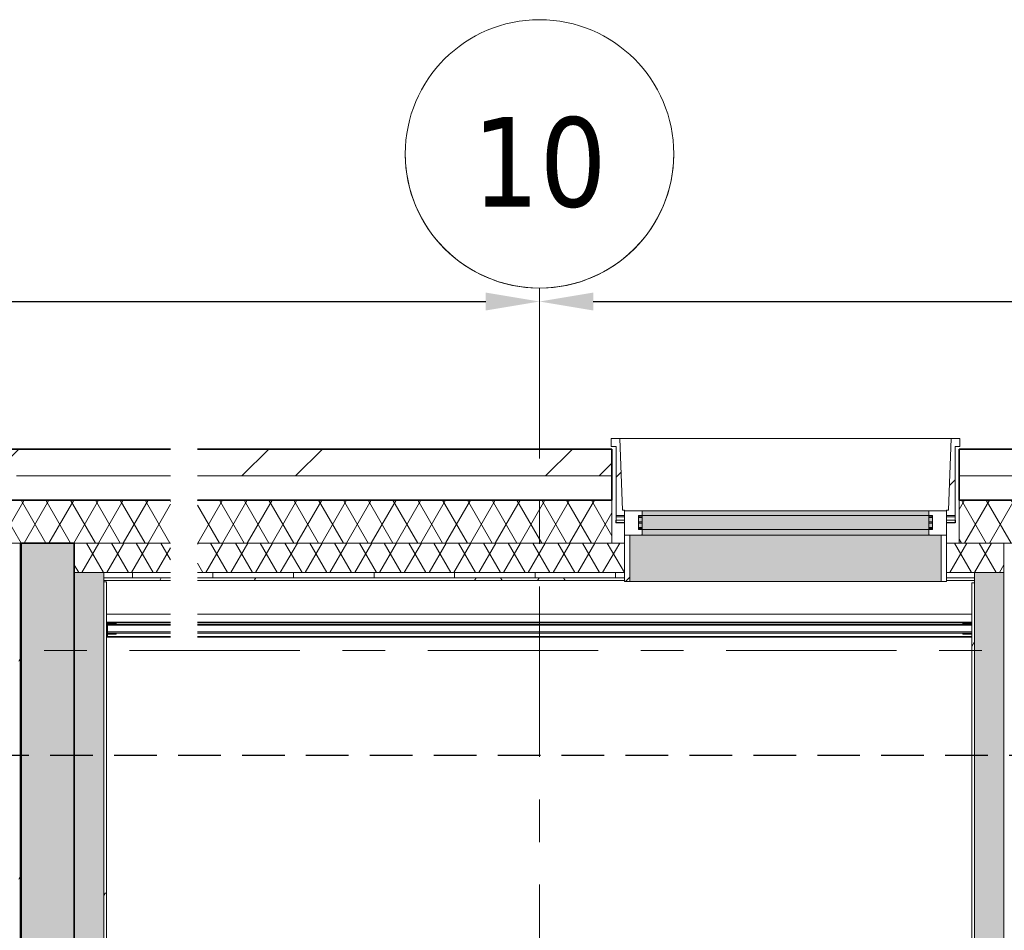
# Model space of a CAD drawing. Extents: x 2820 to 91013, y 1478 to 38178.
# Tile 45 of 182: x 19080 to 22748, y 34785 to 38178. Entities that reach past the tile are written whole.
import ezdxf

# ---------------------------------------------------------------- set-up
doc = ezdxf.new("R2010")
doc.units = 0
doc.header["$LTSCALE"] = 50
doc.header["$PDSIZE"] = -5
doc.linetypes.add('HIDDEN2', pattern=[4.7625, 3.175, -1.5875])
doc.linetypes.add('Onderlegger 2e verdieping$0$stramien', pattern=[22.225, 12.7, -3.175, 3.175, -3.175])
doc.layers.get('0').update_dxf_attribs({"linetype": 'CONTINUOUS'})
doc.layers.get('DEFPOINTS').update_dxf_attribs({"linetype": 'CONTINUOUS'})
doc.layers.add('AS-M38--_F123--_Wandlengte', color=1, linetype='CONTINUOUS')
doc.layers.add('IWTEKST', color=2, linetype='CONTINUOUS')
for name, color, linetype, lineweight in [('Onderlegger 2e verdieping$0$A-DETL-MBND', 8, 'CONTINUOUS', 18), ('Onderlegger 2e verdieping$0$A-EQPM', 8, 'CONTINUOUS', 18), ('Onderlegger 2e verdieping$0$A-GENM', 8, 'CONTINUOUS', 18), ('Onderlegger 2e verdieping$0$A-GLAZ', 8, 'CONTINUOUS', 25), ('Onderlegger 2e verdieping$0$A-WALL', 8, 'CONTINUOUS', 25), ('Onderlegger 2e verdieping$0$A-WALL-PATT', 8, 'CONTINUOUS', 50), ('Onderlegger 2e verdieping$0$I-WALL', 8, 'CONTINUOUS', 25), ('Onderlegger 2e verdieping$0$S-GRID', 8, 'CONTINUOUS', 18)]:
    doc.layers.add(name, color=color, linetype=linetype, lineweight=lineweight)
doc.styles.add('Onderlegger 2e verdieping$0$Tahoma', font='TAHOMA.TTF', dxfattribs={"height": 333.256173})
doc.styles.get("Standard").update_dxf_attribs({"font": 'isocp.shx'})
doc.dimstyles.new('CWall_F2_Wandlengte', dxfattribs={"dimscale": 50, "dimtxt": 2.5, "dimasz": 2, "dimexe": 1, "dimexo": 1, "dimgap": 0.5, "dimtad": 1, "dimdec": 0, "dimdsep": 46, "dimtxsty": 'Standard', "dimcen": 2.5, "dimclrt": 2, "dimadec": 0, "dimazin": 0, "dimtfac": 1, "dimtdec": 0, "dimtix": 1, "dimtmove": 2, "dimatfit": 0, "dimfxl": 0, "dimtolj": 1, "dimtzin": 0, "dimarcsym": 0})
pattern_1 = [(0, (0, 0), (406.4, 101.6), [33.528, -271.272, 33.528, -271.272, -1625.6]), (0, (0, 0), (406.4, 101.6), [-609.6, 33.528, -576.072, 33.528, -271.272, -711.2]), (0, (0, 0), (406.4, 101.6), [-1524, 33.528, -169.672, 33.528, -474.472]), (120, (152.4, 50.8), (-291.18818, 301.15272), [33.528, -271.272, 33.528, -271.272, -1625.6]), (120, (152.4, 50.8), (-291.18818, 301.15272), [-609.6, 33.528, -576.072, 33.528, -271.272, -711.2]), (120, (152.4, 50.8), (-291.18818, 301.15272), [-1524, 33.528, -169.672, 33.528, -474.472]), (240, (203.2, 254), (-115.21182, -402.75272), [33.528, -271.272, 33.528, -271.272, -1625.6]), (240, (203.2, 254), (-115.21182, -402.75272), [-609.6, 33.528, -576.072, 33.528, -271.272, -711.2]), (240, (203.2, 254), (-115.21182, -402.75272), [-1524, 33.528, -169.672, 33.528, -474.472])]
pattern_2 = [(45, (-21876.44, -36403.2), (-212.132, 212.132), [])]

# ---------------------------------------------------------------- blocks, each defined once
blk = doc.blocks.new('Onderlegger 2e verdieping$0$34_KU_hardglazen balustrade trappenhuis westgevel - Type-2932857-Plotview 2e Verdieping - schaal 1 op 100')
at = {"layer": 'Onderlegger 2e verdieping$0$A-DETL-MBND'}
blk.add_hatch(color=256, dxfattribs=at).paths.add_polyline_path([(255.7, -25), (255.7, -25), (20, -25)], flags=0)
for p, q in [((53.5, 7), (17, 7)), ((17, 5), (53.5, 5)), ((20, 7), (20, 8.5)), ((20, 8.5), (255.7, 8.5)), ((20, 2.2), (20, 5)), ((20, 0), (20, 2.2)), ((20, 2.2), (255.7, 2.2)), ((20, -25), (20, 0)), ((255.7, 0), (20, 0)), ((53.5, 5), (53.5, 7)), ((355.7, 8.5), (3240, 8.5)), ((355.7, 2.2), (3240, 2.2)), ((3240, 0), (355.7, 0)), ((3240.9, 7), (3206.6, 7)), ((3206.6, 7), (3206.6, 5)), ((3206.6, 5), (3240.9, 5)), ((3240, 8.5), (3240, 7)), ((3240, 5), (3240, 2.2)), ((3240, 2.2), (3240, 0)), ((3240, 0), (3240, -25)), ((53.5, -31), (17, -31)), ((17, -33), (53.5, -33)), ((20, -29.1), (20, -25)), ((255.7, -25), (20, -25)), ((20, -31), (20, -29.1)), ((20, -29.1), (255.7, -29.1)), ((20, -42), (20, -33)), ((53.5, -33), (53.5, -31)), ((3240, -25), (355.7, -25)), ((355.7, -29.1), (3240, -29.1)), ((3240.9, -31), (3206.6, -31)), ((3206.6, -31), (3206.6, -33)), ((3206.6, -33), (3240.9, -33)), ((3240, -25), (3240, -29.1)), ((3240, -29.1), (3240, -31)), ((3240, -33), (3240, -42)), ((20, -44), (20, -42)), ((20, -42), (255.7, -42)), ((355.7, -42), (3240, -42)), ((3240, -42), (3240, -44))]:
    blk.add_line(p, q, dxfattribs=at)
blk = doc.blocks.new('Onderlegger 2e verdieping$0$24_KU_natuursteen strook tegen bordes - Type-2986769-Plotview 2e Verdieping - schaal 1 op 100')
at = {"layer": 'Onderlegger 2e verdieping$0$A-DETL-MBND'}
for p, q in [((355.7, 30), (117, 30)), ((117, 0), (355.7, 0)), ((3340.9, 30), (455.7, 30)), ((455.7, 0), (3340.9, 0))]:
    blk.add_line(p, q, dxfattribs=at)
blk = doc.blocks.new('Onderlegger 2e verdieping$0$31_KA_Hoge houten kozijn westgevel verhoogd 525 mm - 31_KA_Hoge houten kozijn westgevel verhoogd 525 mm-11963886-Plotview 2e Verdieping - schaal 1 op 100')
at = {"layer": 'Onderlegger 2e verdieping$0$A-GLAZ', "lineweight": 18}
h = blk.add_hatch(dxfattribs=at)
h.set_pattern_fill('FP_363', color=256, style=0, pattern_type=2)
h.set_pattern_definition(pattern_2)
h.paths.add_polyline_path([(-542.8, -71.9), (-542.8, -51.9), (-550.6, -51.9), (-560.2, 215.1), (-592.8, 215.1), (-592.8, 185.1), (-574.8, 185.1), (-574.8, -71.9)], flags=0)
h = blk.add_hatch(dxfattribs=at)
h.set_pattern_fill('FP_363', color=256, style=0, pattern_type=2)
h.set_pattern_definition(pattern_2)
h.paths.add_polyline_path([(656.5, -71.9), (688.5, -71.9), (688.5, 185.1), (706.5, 185.1), (706.5, 215.1), (673.9, 215.1), (664.2, -51.9), (656.5, -51.9)], flags=0)
at = {"layer": 'Onderlegger 2e verdieping$0$A-GLAZ'}
for points in [[(-574.9, 135), (-574.8, 135), (-574.9, 175)], [(-477.4, -72), (591.1, -72), (591.1, -55), (-477.4, -55)], [(-477.4, -124.8), (591.1, -124.8), (591.1, -72), (-477.4, -72)], [(-522.8, -318.5), (636.5, -318.5), (636.5, -145), (-522.8, -145), (-522.8, -208.1)], [(-477.4, -145), (591.1, -145), (591.1, -124.8), (-477.4, -124.8)], [(591.1, -145), (591.8, -145), (591.1, -138.8)]]:
    blk.add_hatch(color=256, dxfattribs=at).paths.add_polyline_path(points, flags=0)
h = blk.add_hatch(color=256, dxfattribs=at)
h.paths.add_polyline_path([(-489.8, -124.8), (-477.4, -124.8), (-478.1, -121.3), (-489.8, -121.3), (-489.8, -117.3), (-477.4, -117.3), (-478.1, -100.3), (-489.8, -100.3), (-489.8, -96.3), (-477.4, -96.3), (-478.1, -79.3), (-489.8, -79.3), (-489.8, -75.3), (-477.4, -75.3), (-478.1, -72), (-490.9, -72), (-490.9, -124.8)], flags=0)
h.paths.add_polyline_path([(591.1, -124.8), (604.5, -124.8), (603.5, -72), (591.1, -72), (591.8, -75.3), (603.5, -75.3), (603.5, -79.3), (591.1, -79.3), (591.8, -96.3), (603.5, -96.3), (603.5, -100.3), (591.1, -100.3), (591.8, -117.3), (603.5, -117.3), (603.5, -121.3), (591.1, -121.3)], flags=0)
at = {"layer": 'Onderlegger 2e verdieping$0$A-GLAZ', "lineweight": 18}
h = blk.add_hatch(dxfattribs=at)
h.set_pattern_fill('FP_364', color=256, style=0, pattern_type=2)
h.set_pattern_definition([(0, (-21876.44, -36403.2), (0, 100), [])])
h.paths.add_polyline_path([(-574.9, -100), (-542.8, -100), (-542.8, -89.9), (-574.8, -89.9), (-574.9, -89.9)], flags=0)
h.paths.add_polyline_path([(688.5, -100), (688.5, -89.9), (656.5, -89.9), (656.5, -100)], flags=0)
h = blk.add_hatch(dxfattribs=at)
h.set_pattern_fill('FP_363', color=256, style=0, pattern_type=2)
h.set_pattern_definition(pattern_2)
h.paths.add_polyline_path([(-542.8, -318.5), (-522.8, -318.5), (-522.8, -145), (-542.8, -145), (-542.8, -315)], flags=0)
h.paths.add_polyline_path([(636.5, -318.5), (656.5, -318.5), (656.5, -145), (636.5, -145), (636.5, -208.1)], flags=0)
for p, q in [((-592.8, 215.1), (-560.2, 215.1)), ((-592.8, 185.1), (-592.8, 215.1)), ((-574.8, 185.1), (-592.8, 185.1)), ((-574.8, -71.9), (-574.8, 185.1)), ((-560.2, 215.1), (-550.6, -51.9)), ((-560.2, 215.1), (673.9, 215.1)), ((673.9, 215.1), (664.2, -51.9)), ((706.5, 215.1), (673.9, 215.1)), ((688.5, -71.9), (688.5, 185.1)), ((688.5, 185.1), (706.5, 185.1)), ((706.5, 185.1), (706.5, 215.1)), ((-542.8, -71.9), (-574.8, -71.9)), ((-574.8, -76.7), (-574.8, -71.9)), ((-550.6, -51.9), (-542.8, -51.9)), ((-542.8, -51.9), (-542.8, -71.9)), ((-542.8, -55), (-477.4, -55)), ((-542.8, -145), (-542.8, -55)), ((-490.9, -72), (-490.9, -124.8)), ((-477.4, -72), (-490.9, -72)), ((-477.4, -72), (-477.4, -55)), ((-477.4, -55), (591.1, -55)), ((-477.4, -124.8), (-477.4, -72)), ((-477.4, -72), (591.1, -72)), ((591.1, -55), (656.5, -55)), ((591.1, -55), (591.1, -72)), ((604.5, -72), (591.1, -72)), ((591.1, -72), (591.1, -124.8)), ((604.5, -124.8), (604.5, -72)), ((664.2, -51.9), (656.5, -51.9)), ((656.5, -51.9), (656.5, -71.9)), ((656.5, -55), (656.5, -145)), ((656.5, -71.9), (688.5, -71.9)), ((688.5, -76.7), (688.5, -71.9)), ((-574.8, -76.7), (-542.8, -76.7)), ((-574.8, -89.9), (-574.8, -76.7)), ((-542.8, -89.9), (-574.8, -89.9)), ((656.5, -76.7), (688.5, -76.7)), ((688.5, -89.9), (656.5, -89.9)), ((688.5, -89.9), (688.5, -76.7)), ((-542.8, -145), (-522.8, -145)), ((-542.8, -175), (-542.8, -145)), ((-478.1, -145), (-542.8, -145)), ((-522.8, -145), (-522.8, -318.5)), ((-490.9, -124.8), (-477.4, -124.8)), ((-477.4, -138.8), (-478.1, -145)), ((-477.4, -145), (-477.4, -124.8)), ((-477.4, -124.8), (591.1, -124.8)), ((-477.4, -145), (591.1, -145)), ((591.1, -124.8), (604.5, -124.8)), ((591.1, -124.8), (591.1, -145)), ((591.8, -145), (591.1, -138.8)), ((656.5, -145), (591.8, -145)), ((636.5, -145), (656.5, -145)), ((636.5, -318.5), (636.5, -145)), ((656.5, -145), (656.5, -175)), ((-542.8, -318.5), (-542.8, -315)), ((-522.8, -318.5), (-542.8, -318.5)), ((636.5, -318.5), (-522.8, -318.5)), ((656.5, -318.5), (636.5, -318.5)), ((656.5, -315), (656.5, -318.5))]:
    blk.add_line(p, q, dxfattribs=at)
at = {"layer": 'Onderlegger 2e verdieping$0$A-GLAZ'}
for p, q in [((-574.9, -89.9), (-574.9, -100)), ((-542.8, -100), (-574.9, -100)), ((688.5, -100), (656.5, -100)), ((688.5, -89.9), (688.5, -100))]:
    blk.add_line(p, q, dxfattribs=at)
blk = doc.blocks.new('Onderlegger 2e verdieping$0$31_KA_Houten kozijn metselwerkgevel triple glas - Type-11963889-Plotview 2e Verdieping - schaal 1 op 100')
at = {"layer": 'Onderlegger 2e verdieping$0$A-GLAZ'}
h = blk.add_hatch(color=256, dxfattribs=at)
h.paths.add_polyline_path([(12.4, 42), (12.4, 46), (0, 46), (0, 42)], flags=0)
h.paths.add_polyline_path([(1080.9, 42), (1093.3, 42), (1093.3, 46), (1080.9, 46)], flags=0)
h = blk.add_hatch(color=256, dxfattribs=at)
h.paths.add_polyline_path([(0, 21), (12.4, 21), (12.4, 25), (0, 25)], flags=0)
h.paths.add_polyline_path([(1080.9, 21), (1093.3, 21), (1093.3, 25), (1080.9, 25)], flags=0)
h = blk.add_hatch(color=256, dxfattribs=at)
h.paths.add_polyline_path([(12.4, 0), (12.4, 4), (0, 4), (0, 0)], flags=0)
h.paths.add_polyline_path([(1080.9, 0), (1093.3, 0), (1093.3, 4), (1080.9, 4)], flags=0)
at = {"layer": 'Onderlegger 2e verdieping$0$A-GLAZ', "lineweight": 18}
for p, q in [((0, 46), (12.4, 46)), ((0, 42), (0, 46)), ((12.4, 42), (0, 42)), ((1080.9, 46), (1093.3, 46)), ((1093.3, 42), (1080.9, 42)), ((1093.3, 46), (1093.3, 42)), ((0, 25), (12.4, 25)), ((0, 21), (0, 25)), ((12.4, 21), (0, 21)), ((0, 4), (12.4, 4)), ((0, 0), (0, 4)), ((12.4, 0), (0, 0)), ((1080.9, 25), (1093.3, 25)), ((1093.3, 21), (1080.9, 21)), ((1080.9, 4), (1093.3, 4)), ((1093.3, 0), (1080.9, 0)), ((1093.3, 25), (1093.3, 21)), ((1093.3, 4), (1093.3, 0))]:
    blk.add_line(p, q, dxfattribs=at)
blk = doc.blocks.new('Onderlegger 2e verdieping$0$Grid - 5 mm-3639987-Plotview 2e Verdieping - schaal 1 op 100')
at = {"layer": 'Onderlegger 2e verdieping$0$S-GRID'}
blk.add_circle((0, 0), 5, dxfattribs=at)
for start, end in [(360, 180), (180, 360)]:
    blk.add_arc((0, 0), 5, start, end, dxfattribs=at)
blk = doc.blocks.new('Onderlegger 2e verdieping')
at = {"layer": 'Onderlegger 2e verdieping$0$A-WALL-PATT', "lineweight": 18}
h = blk.add_hatch(dxfattribs=at)
h.set_pattern_fill('FP_1', color=256, angle=45, style=0, pattern_type=2)
h.set_pattern_definition([(45, (400, -4e-13), (-565.685, 565.685), []), (45, (600, -6e-13), (-565.685, 565.685), [])])
h.paths.add_polyline_path([(4728.9, 36403.2), (4731.8, 36403.2), (4731.8, 36578.2), (4516.6, 36578.2), (4516.6, 36478.2), (4631.8, 36478.2), (4631.8, 36403.2)], flags=0)
h.paths.add_polyline_path([(6134.8, 36403.2), (6234.8, 36403.2), (6234.8, 36478.2), (6465.1, 36478.2), (6465.1, 36403.2), (6565.1, 36403.2), (6565.1, 36578.2), (6134.8, 36578.2), (6134.8, 36405.9)], flags=0)
h.paths.add_polyline_path([(8068.1, 36403.2), (8068.1, 36478.2), (8298.4, 36478.2), (8298.4, 36403.2), (8398.4, 36403.2), (8398.4, 36578.2), (7968.1, 36578.2), (7968.1, 36403.2)], flags=0)
h.paths.add_polyline_path([(9801.4, 36403.2), (9901.4, 36403.2), (9901.4, 36478.2), (10131.8, 36478.2), (10131.8, 36403.2), (10231.8, 36403.2), (10231.8, 36578.2), (9801.4, 36578.2), (9801.4, 36405.9)], flags=0)
h.paths.add_polyline_path([(11734.8, 36403.2), (11734.8, 36478.2), (11965.1, 36478.2), (11965.1, 36403.2), (12065.1, 36403.2), (12065.1, 36578.2), (11634.8, 36578.2), (11634.8, 36403.2)], flags=0)
h.paths.add_polyline_path([(13468.1, 36403.2), (13568.1, 36403.2), (13568.1, 36478.2), (13798.4, 36478.2), (13798.4, 36403.2), (13898.4, 36403.2), (13898.4, 36578.2), (13468.1, 36578.2), (13468.1, 36405.9)], flags=0)
h.paths.add_polyline_path([(15301.4, 36403.2), (15401.4, 36403.2), (15401.4, 36478.2), (15631.8, 36478.2), (15631.8, 36403.2), (15731.8, 36403.2), (15731.8, 36578.2), (15301.4, 36578.2), (15301.4, 36405.9)], flags=0)
h.paths.add_polyline_path([(17134.8, 36403.2), (17234.8, 36403.2), (17234.8, 36478.2), (17465.1, 36478.2), (17465.1, 36403.2), (17565.1, 36403.2), (17565.1, 36578.2), (17134.8, 36578.2), (17134.8, 36405.9)], flags=0)
h.paths.add_polyline_path([(19068.1, 36403.2), (19068.1, 36478.2), (19642.3, 36478.2), (19642.3, 36578.2), (18968.1, 36578.2), (18968.1, 36403.2)], flags=0)
h.paths.add_polyline_path([(19742.3, 36478.2), (21286.6, 36478.2), (21286.6, 36578.2), (19742.3, 36578.2), (19742.3, 36508.6)], flags=0)
h = blk.add_hatch(dxfattribs=at)
h.set_pattern_fill('FP_1', color=256, angle=45, style=0, pattern_type=2)
h.set_pattern_definition([(45, (400, -2e-13), (-565.685, 565.685), []), (45, (600, -3e-13), (-565.685, 565.685), [])])
h.paths.add_polyline_path([(24568.1, 36403.2), (24568.1, 36478.2), (24798.4, 36478.2), (24798.4, 36403.2), (24898.4, 36403.2), (24898.4, 36578.2), (24468.1, 36578.2), (24468.1, 36403.2)], flags=0)
h.paths.add_polyline_path([(22965.1, 36403.2), (23065.1, 36403.2), (23065.1, 36578.2), (22579.9, 36578.2), (22579.9, 36478.2), (22965.1, 36478.2), (22965.1, 36405.9)], flags=0)
h.paths.add_polyline_path([(26401.4, 36403.2), (26401.4, 36478.2), (26631.8, 36478.2), (26631.8, 36403.2), (26731.8, 36403.2), (26731.8, 36578.2), (26301.4, 36578.2), (26301.4, 36403.2)], flags=0)
h.paths.add_polyline_path([(30068.1, 36403.2), (30068.1, 36478.2), (30298.4, 36478.2), (30298.4, 36403.2), (30398.4, 36403.2), (30398.4, 36578.2), (29968.1, 36578.2), (29968.1, 36403.2)], flags=0)
h.paths.add_polyline_path([(28565.1, 36403.2), (28565.1, 36578.2), (28134.8, 36578.2), (28134.8, 36403.2), (28234.8, 36403.2), (28234.8, 36478.2), (28465.1, 36478.2), (28465.1, 36403.2)], flags=0)
h.paths.add_polyline_path([(32131.8, 36403.2), (32231.8, 36403.2), (32231.8, 36578.2), (31801.4, 36578.2), (31801.4, 36403.2), (31901.4, 36403.2), (31901.4, 36478.2), (32131.8, 36478.2), (32131.8, 36405.9)], flags=0)
h.paths.add_polyline_path([(33734.8, 36403.2), (33734.8, 36478.2), (33965.1, 36478.2), (33965.1, 36403.2), (34065.1, 36403.2), (34065.1, 36578.2), (33634.8, 36578.2), (33634.8, 36403.2)], flags=0)
h.paths.add_polyline_path([(35568.1, 36403.2), (35568.1, 36478.2), (35798.4, 36478.2), (35798.4, 36403.2), (35898.4, 36403.2), (35898.4, 36578.2), (35468.1, 36578.2), (35468.1, 36403.2)], flags=0)
h.paths.add_polyline_path([(37301.4, 36403.2), (37401.4, 36403.2), (37401.4, 36478.2), (37631.8, 36478.2), (37631.8, 36403.2), (37731.8, 36403.2), (37731.8, 36578.2), (37301.4, 36578.2), (37301.4, 36405.9)], flags=0)
h.paths.add_polyline_path([(39234.8, 36403.2), (39234.8, 36478.2), (39465.1, 36478.2), (39465.1, 36403.2), (39565.1, 36403.2), (39565.1, 36578.2), (39134.8, 36578.2), (39134.8, 36403.2)], flags=0)
h.paths.add_polyline_path([(40968.1, 36403.2), (41068.1, 36403.2), (41068.1, 36478.2), (41298.4, 36478.2), (41298.4, 36403.2), (41398.4, 36403.2), (41398.4, 36578.2), (40968.1, 36578.2), (40968.1, 36405.9)], flags=0)
h.paths.add_polyline_path([(42801.4, 36403.2), (42901.4, 36403.2), (42901.4, 36478.2), (43131.8, 36478.2), (43131.8, 36403.2), (43231.8, 36403.2), (43231.8, 36578.2), (42801.4, 36578.2), (42801.4, 36405.9)], flags=0)
h.paths.add_polyline_path([(44965.1, 36403.2), (45065.1, 36403.2), (45065.1, 36578.2), (44634.8, 36578.2), (44634.8, 36403.2), (44734.8, 36403.2), (44734.8, 36478.2), (44965.1, 36478.2), (44965.1, 36405.9)], flags=0)
h.paths.add_polyline_path([(46468.1, 36403.2), (46568.1, 36403.2), (46568.1, 36478.2), (46798.4, 36478.2), (46798.4, 36403.2), (46898.4, 36403.2), (46898.4, 36578.2), (46468.1, 36578.2), (46468.1, 36405.9)], flags=0)
h.paths.add_polyline_path([(50134.8, 36403.2), (50234.8, 36403.2), (50234.8, 36478.2), (50465.1, 36478.2), (50465.1, 36403.2), (50565.1, 36403.2), (50565.1, 36578.2), (50134.8, 36578.2), (50134.8, 36405.9)], flags=0)
h.paths.add_polyline_path([(48631.8, 36403.2), (48731.8, 36403.2), (48731.8, 36578.2), (48301.4, 36578.2), (48301.4, 36403.2), (48401.4, 36403.2), (48401.4, 36478.2), (48631.8, 36478.2), (48631.8, 36405.9)], flags=0)
h.paths.add_polyline_path([(51968.1, 36403.2), (52068.1, 36403.2), (52068.1, 36478.2), (52298.4, 36478.2), (52298.4, 36403.2), (52398.4, 36403.2), (52398.4, 36578.2), (51968.1, 36578.2), (51968.1, 36405.9)], flags=0)
h.paths.add_polyline_path([(53801.4, 36403.2), (53901.4, 36403.2), (53901.4, 36478.2), (54016.6, 36478.2), (54016.6, 36578.2), (53801.4, 36578.2), (53801.4, 36405.9)], flags=0)
h = blk.add_hatch(dxfattribs=at)
h.set_pattern_fill('FP_2', color=256, angle=60, style=0, pattern_type=2)
h.set_pattern_definition([(240, (12901.59, 36538.2), (46.182, -80.0104), []), (300, (12809.19, 36538.2), (92.382, -0.0104), [])])
h.paths.add_polyline_path([(4516.6, 36228.2), (4731.8, 36228.2), (4731.8, 36388.2), (4516.6, 36388.2)], flags=0)
h.paths.add_polyline_path([(6563.6, 36228.2), (6565.1, 36228.2), (6565.1, 36388.2), (6134.8, 36388.2), (6134.8, 36228.2), (6257.8, 36228.2)], flags=0)
h.paths.add_polyline_path([(7968.1, 36228.2), (8398.4, 36228.2), (8398.3, 36388.2), (7968.1, 36388.2)], flags=0)
h.paths.add_polyline_path([(9927.2, 36228.2), (10231.8, 36228.2), (10231.8, 36388.2), (9801.4, 36388.2), (9801.4, 36228.2)], flags=0)
h.paths.add_polyline_path([(11761.9, 36228.2), (12065.1, 36228.2), (12065.1, 36388.2), (11634.8, 36388.2), (11634.8, 36228.2)], flags=0)
h.paths.add_polyline_path([(13468.1, 36228.2), (13898.4, 36228.2), (13898.4, 36388.2), (13468.1, 36388.2)], flags=0)
h.paths.add_polyline_path([(15431.3, 36228.2), (15731.8, 36228.2), (15731.8, 36388.2), (15301.4, 36388.2), (15301.4, 36228.2)], flags=0)
h.paths.add_polyline_path([(17134.8, 36228.2), (17565.1, 36228.2), (17565.1, 36388.2), (17134.8, 36388.2)], flags=0)
h.paths.add_polyline_path([(20018.1, 36228.2), (21286.6, 36228.2), (21286.6, 36388.2), (19742.3, 36388.2), (19742.3, 36228.2)], flags=0)
h.paths.add_polyline_path([(18968.1, 36228.2), (19642.3, 36228.2), (19642.3, 36388.2), (18968.1, 36388.2)], flags=0)
h = blk.add_hatch(dxfattribs=at)
h.set_pattern_fill('FP_93', color=256, angle=60, style=0, pattern_type=2)
h.set_pattern_definition([(240, (38298.27, 36538.2), (46.18203, -80.01037), []), (300, (38205.87, 36538.2), (92.38203, -0.01037), [])])
h.paths.add_polyline_path([(23065.1, 36228.2), (23065.1, 36388.2), (22579.9, 36388.2), (22579.9, 36228.2), (22770.2, 36228.2)], flags=0)
h.paths.add_polyline_path([(24604.9, 36228.2), (24898.4, 36228.2), (24898.4, 36388.2), (24468.1, 36388.2), (24468.1, 36228.2)], flags=0)
h.paths.add_polyline_path([(26301.4, 36228.2), (26731.8, 36228.2), (26731.8, 36388.2), (26301.4, 36388.2)], flags=0)
h.paths.add_polyline_path([(28274.3, 36228.2), (28565.1, 36228.2), (28565.1, 36388.2), (28134.8, 36388.2), (28134.8, 36228.2)], flags=0)
h.paths.add_polyline_path([(30109, 36228.2), (30398.4, 36228.2), (30398.4, 36388.2), (29968.1, 36388.2), (29968.1, 36228.2)], flags=0)
h.paths.add_polyline_path([(32231.8, 36228.2), (32231.8, 36388.2), (31801.4, 36388.2), (31801.4, 36228.2), (31943.7, 36228.2)], flags=0)
h.paths.add_polyline_path([(33634.8, 36228.2), (34065.1, 36228.2), (34065.1, 36388.2), (33634.8, 36388.2)], flags=0)
h.paths.add_polyline_path([(35898.4, 36228.2), (35898.4, 36388.2), (35468.1, 36388.2), (35468.1, 36228.2), (35613.1, 36228.2)], flags=0)
h.paths.add_polyline_path([(37731.8, 36228.2), (37731.8, 36388.2), (37301.4, 36388.2), (37301.4, 36228.2), (37447.8, 36228.2)], flags=0)
h.paths.add_polyline_path([(39565.1, 36228.2), (39565.1, 36388.2), (39134.8, 36388.2), (39134.8, 36228.2), (39282.5, 36228.2)], flags=0)
h.paths.add_polyline_path([(41398.4, 36228.2), (41398.4, 36388.2), (40968.1, 36388.2), (40968.1, 36228.2), (41117.2, 36228.2)], flags=0)
h.paths.add_polyline_path([(42801.4, 36228.2), (43231.8, 36228.2), (43231.8, 36388.2), (42801.4, 36388.2)], flags=0)
h.paths.add_polyline_path([(44786.7, 36228.2), (45065.1, 36228.2), (45065.1, 36388.2), (44634.8, 36388.2), (44634.8, 36228.2)], flags=0)
h.paths.add_polyline_path([(46621.4, 36228.2), (46898.4, 36228.2), (46898.4, 36388.2), (46468.1, 36388.2), (46468.1, 36228.2)], flags=0)
h.paths.add_polyline_path([(48301.4, 36228.2), (48731.8, 36228.2), (48731.8, 36388.2), (48301.4, 36388.2)], flags=0)
h.paths.add_polyline_path([(50134.8, 36228.2), (50565.1, 36228.2), (50565.1, 36388.2), (50134.8, 36388.2)], flags=0)
h.paths.add_polyline_path([(52398.4, 36228.2), (52398.4, 36388.2), (51968.1, 36388.2), (51968.1, 36228.2), (52125.5, 36228.2)], flags=0)
h.paths.add_polyline_path([(54016.6, 36228.2), (54016.6, 36388.2), (53801.4, 36388.2), (53801.4, 36228.2), (53960.2, 36228.2)], flags=0)
h = blk.add_hatch(dxfattribs=at)
h.set_pattern_fill('FP_60', color=256, style=0, pattern_type=2)
h.set_pattern_definition(pattern_1)
h.paths.add_polyline_path([(19076.6, 30056.2), (19086.6, 30056.2), (19086.6, 36228.2), (19076.6, 36228.2), (19076.6, 30081.6)], flags=0)
at = {"layer": 'Onderlegger 2e verdieping$0$A-WALL-PATT', "lineweight": 25}
for points in [[(19083.6, 30061.2), (19283.6, 30061.2), (19283.6, 36228.2), (19083.6, 36228.2), (19083.6, 30081.6)], [(19393.6, 31778.2), (19393.6, 36118.2), (19283.6, 36118.2), (19283.6, 31778.2)], [(22746.6, 31778.2), (22746.6, 36118.2), (22636.6, 36118.2), (22636.6, 31778.2)]]:
    blk.add_hatch(color=256, dxfattribs=at).paths.add_polyline_path(points, flags=0)
at = {"layer": 'Onderlegger 2e verdieping$0$A-WALL-PATT', "lineweight": 18}
h = blk.add_hatch(dxfattribs=at)
h.set_pattern_fill('FP_365', color=256, angle=-300, style=0, pattern_type=2)
h.set_pattern_definition([(240, (21015.1, 36188.2), (46.182, -80.0104), []), (300, (20922.7, 36188.2), (92.382, -0.0104), [])])
h.paths.add_polyline_path([(22532.9, 36118.2), (22746.6, 36118.2), (22746.6, 36228.2), (22532.9, 36228.2), (22532.9, 36195.1)], flags=0)
h.paths.add_polyline_path([(21241.3, 36118.2), (21333.6, 36118.2), (21333.6, 36228.2), (19742.3, 36228.2), (19742.3, 36118.2), (20018.1, 36118.2)], flags=0)
h.paths.add_polyline_path([(19393.6, 36118.2), (19642.3, 36118.2), (19642.3, 36228.2), (19283.6, 36228.2), (19283.6, 36118.2)], flags=0)
h = blk.add_hatch(dxfattribs=at)
h.set_pattern_fill('FP_356', color=256, style=0, pattern_type=2)
h.set_pattern_definition([(90, (0, 0), (-300, 2e-14), [])])
h.paths.add_polyline_path([(22636.6, 36098.2), (22636.6, 36118.2), (22532.9, 36118.2), (22532.9, 36098.2)], flags=0)
h.paths.add_polyline_path([(21241.3, 36098.2), (21333.6, 36098.2), (21333.6, 36118.2), (19742.3, 36118.2), (19742.3, 36098.2), (20018.1, 36098.2)], flags=0)
h.paths.add_polyline_path([(19642.3, 36098.2), (19642.3, 36118.2), (19393.6, 36118.2), (19393.6, 36098.2), (19406.5, 36098.2)], flags=0)
h = blk.add_hatch(dxfattribs=at)
h.set_pattern_fill('FP_60', color=256, style=0, pattern_type=2)
h.set_pattern_definition(pattern_1)
h.paths.add_polyline_path([(22636.6, 36088.2), (22636.6, 36098.2), (22532.9, 36098.2), (22532.9, 36088.2)], flags=0)
h.paths.add_polyline_path([(21333.6, 36088.2), (21333.6, 36098.2), (19742.3, 36098.2), (19742.3, 36088.2), (21241.3, 36088.2)], flags=0)
h.paths.add_polyline_path([(19406.5, 36088.2), (19642.3, 36088.2), (19642.3, 36098.2), (19393.6, 36098.2), (19393.6, 36088.2)], flags=0)
h = blk.add_hatch(dxfattribs=at)
h.set_pattern_fill('FP_60', color=256, style=0, pattern_type=2)
h.set_pattern_definition(pattern_1)
h.paths.add_polyline_path([(19393.6, 31753.2), (19403.6, 31753.2), (19403.6, 36083.2), (19393.6, 36083.2), (19393.6, 31768.1)], flags=0)
h = blk.add_hatch(dxfattribs=at)
h.set_pattern_fill('FP_60', color=256, style=0, pattern_type=2)
h.set_pattern_definition(pattern_1)
h.paths.add_polyline_path([(22627.5, 31753.2), (22637.5, 31753.2), (22637.5, 36079.6), (22627.5, 36079.6), (22627.5, 31768.1)], flags=0)
at = {"layer": 'Onderlegger 2e verdieping$0$A-DETL-MBND'}
for p, q in [((19642.3, 35878.2), (19403.6, 35878.2)), ((22627.5, 35878.2), (19742.3, 35878.2))]:
    blk.add_line(p, q, dxfattribs=at)
at = {"layer": 'Onderlegger 2e verdieping$0$A-WALL', "lineweight": 35}
for p, q in [((19642.3, 36578.2), (18968.1, 36578.2)), ((21286.6, 36578.2), (19742.3, 36578.2)), ((21286.6, 36388.2), (21286.6, 36578.2)), ((23065.1, 36578.2), (22579.9, 36578.2)), ((22579.9, 36578.2), (22579.9, 36388.2)), ((19642.3, 36388.2), (18968.1, 36388.2)), ((21286.6, 36388.2), (19742.3, 36388.2)), ((23065.1, 36388.2), (22579.9, 36388.2)), ((19283.6, 36228.2), (19083.6, 36228.2)), ((19083.6, 36228.2), (19083.6, 30061.2)), ((19283.6, 30061.2), (19283.6, 36228.2))]:
    blk.add_line(p, q, dxfattribs=at)
at = {"layer": 'Onderlegger 2e verdieping$0$A-WALL', "lineweight": 18}
for p, q in [((19642.3, 36478.2), (19068.1, 36478.2)), ((21286.6, 36478.2), (19742.3, 36478.2)), ((22965.1, 36478.2), (22579.9, 36478.2)), ((21286.6, 36228.2), (21286.6, 36388.2)), ((22579.9, 36388.2), (22579.9, 36228.2)), ((18968.1, 36228.2), (19283.6, 36228.2)), ((22746.6, 36228.2), (23065.1, 36228.2))]:
    blk.add_line(p, q, dxfattribs=at)
at = {"layer": 'Onderlegger 2e verdieping$0$I-WALL', "lineweight": 18}
for p, q in [((19086.6, 30056.2), (19086.6, 36228.2)), ((19642.3, 36228.2), (19283.6, 36228.2)), ((19283.6, 36228.2), (19283.6, 31778.2)), ((21333.6, 36228.2), (19742.3, 36228.2)), ((21333.6, 36088.2), (21333.6, 36228.2)), ((22746.6, 36228.2), (22532.9, 36228.2)), ((22532.9, 36228.2), (22532.9, 36088.2)), ((22746.6, 31778.2), (22746.6, 36228.2)), ((19283.6, 36118.2), (19642.3, 36118.2)), ((19393.6, 31753.2), (19393.6, 36118.2)), ((19642.3, 36098.2), (19393.6, 36098.2)), ((21333.6, 36118.2), (19742.3, 36118.2)), ((21333.6, 36098.2), (19742.3, 36098.2)), ((22532.9, 36118.2), (22746.6, 36118.2)), ((22636.6, 36098.2), (22532.9, 36098.2)), ((22636.6, 36118.2), (22636.6, 31778.2)), ((19393.6, 36088.2), (19642.3, 36088.2)), ((19403.6, 36083.2), (19393.6, 36083.2)), ((19403.6, 31753.2), (19403.6, 36083.2)), ((19742.3, 36088.2), (21333.6, 36088.2)), ((22532.9, 36088.2), (22636.6, 36088.2)), ((22637.5, 36079.6), (22627.5, 36079.6)), ((22627.5, 36079.6), (22627.5, 31753.2)), ((22637.5, 31753.2), (22637.5, 36079.6))]:
    blk.add_line(p, q, dxfattribs=at)
at = {"layer": 'Onderlegger 2e verdieping$0$S-GRID', "linetype": 'Onderlegger 2e verdieping$0$stramien'}
for p, q in [((21016.6, 37178.2), (21016.6, 16803)), ((2820.4, 35828.2), (55386.6, 35828.2))]:
    blk.add_line(p, q, dxfattribs=at)
at = {"layer": 'Onderlegger 2e verdieping$0$A-EQPM'}
blk.add_blockref('Onderlegger 2e verdieping$0$34_KU_hardglazen balustrade trappenhuis westgevel - Type-2932857-Plotview 2e Verdieping - schaal 1 op 100', (19386.6, 35922.2), dxfattribs=at)
at = {"layer": 'Onderlegger 2e verdieping$0$A-GENM'}
blk.add_blockref('Onderlegger 2e verdieping$0$24_KU_natuursteen strook tegen bordes - Type-2986769-Plotview 2e Verdieping - schaal 1 op 100', (19286.6, 35933.2), dxfattribs=at)
at = {"layer": 'Onderlegger 2e verdieping$0$A-GLAZ'}
for name, p in [('Onderlegger 2e verdieping$0$31_KA_Hoge houten kozijn westgevel verhoogd 525 mm - 31_KA_Hoge houten kozijn westgevel verhoogd 525 mm-11963886-Plotview 2e Verdieping - schaal 1 op 100', (21876.4, 36403.2)), ('Onderlegger 2e verdieping$0$31_KA_Houten kozijn metselwerkgevel triple glas - Type-11963889-Plotview 2e Verdieping - schaal 1 op 100', (21386.6, 36281.9))]:
    blk.add_blockref(name, p, dxfattribs=at)
at = {"layer": 'Onderlegger 2e verdieping$0$S-GRID', "xscale": 99.99999999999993, "yscale": 99.99999999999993, "zscale": 99.99999999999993, "rotation": 180}
blk.add_blockref('Onderlegger 2e verdieping$0$Grid - 5 mm-3639987-Plotview 2e Verdieping - schaal 1 op 100', (21016.6, 37678.2), dxfattribs=at)
at = {"layer": 'Onderlegger 2e verdieping$0$S-GRID', "insert": (21016.7, 37815.1), "char_height": 333.26, "width": 604.77, "attachment_point": 2, "line_spacing_factor": 1.000232, "style": 'Onderlegger 2e verdieping$0$Tahoma'}
blk.add_mtext('10', dxfattribs=at)
blk = doc.blocks.new('*D127')
at = {"layer": 'AS-M38--_F123--_Wandlengte', "color": 0, "lineweight": -2}
for p, q in [((15516.6, 37128.2), (15516.6, 37078.2)), ((15716.6, 37128.2), (20816.6, 37128.2))]:
    blk.add_line(p, q, dxfattribs=at)
at = {"layer": 'AS-M38--_F123--_Wandlengte', "color": 0}
for points in [[(15716.6, 37161.5), (15716.6, 37094.9), (15516.6, 37128.2)], [(20816.6, 37161.5), (20816.6, 37094.9), (21016.6, 37128.2)]]:
    blk.add_solid(points, dxfattribs=at)
at = {"layer": 'DEFPOINTS', "color": 0}
for p in [(15516.6, 37178.2), (21016.6, 37128.2), (21016.6, 37128.2)]:
    blk.add_point(p, dxfattribs=at)
at = {"layer": 'AS-M38--_F123--_Wandlengte', "color": 2, "insert": (18266.6, 37303.2), "char_height": 300, "attachment_point": 5}
blk.add_mtext('\\A1;5500', dxfattribs=at)
blk = doc.blocks.new('*D128')
at = {"layer": 'AS-M38--_F123--_Wandlengte', "color": 0, "lineweight": -2}
blk.add_line((21216.6, 37128.2), (26316.6, 37128.2), dxfattribs=at)
at = {"layer": 'AS-M38--_F123--_Wandlengte', "color": 0}
for points in [[(21216.6, 37161.5), (21216.6, 37094.9), (21016.6, 37128.2)], [(26316.6, 37161.5), (26316.6, 37094.9), (26516.6, 37128.2)]]:
    blk.add_solid(points, dxfattribs=at)
at = {"layer": 'DEFPOINTS', "color": 0}
for p in [(21016.6, 37128.2), (26516.6, 37128.2), (26516.6, 37128.2)]:
    blk.add_point(p, dxfattribs=at)
at = {"layer": 'AS-M38--_F123--_Wandlengte', "color": 2, "insert": (23766.6, 37303.2), "char_height": 300, "attachment_point": 5}
blk.add_mtext('\\A1;5500', dxfattribs=at)

msp = doc.modelspace()

# ---------------------------------------------------------------- linework, layer by layer
at = {"layer": 'IWTEKST', "linetype": 'HIDDEN2'}
msp.add_line((4906.6, 35438.2), (57185, 35438.2), dxfattribs=at)

# ---------------------------------------------------------------- block references
msp.add_blockref('Onderlegger 2e verdieping', (0, 0))

# ---------------------------------------------------------------- dimensions: what is measured, and where the dimension line sits
at = {"layer": 'AS-M38--_F123--_Wandlengte'}
for base, p1, p2, picture, middle in [((21016.6, 37128.2), (15516.6, 37178.2), (21016.6, 37128.2), '*D127', (18266.6, 37303.2)), ((26516.6, 37128.2), (21016.6, 37128.2), (26516.6, 37128.2), '*D128', (23766.6, 37303.2))]:
    dim = msp.add_linear_dim(base=base, p1=p1, p2=p2, dimstyle='CWall_F2_Wandlengte', override={"dimtxt": 6, "dimasz": 4}, dxfattribs=at)
    dim.commit()
    dim.dimension.update_dxf_attribs({"geometry": picture, "text_midpoint": middle})

doc.saveas('drawing.dxf')
